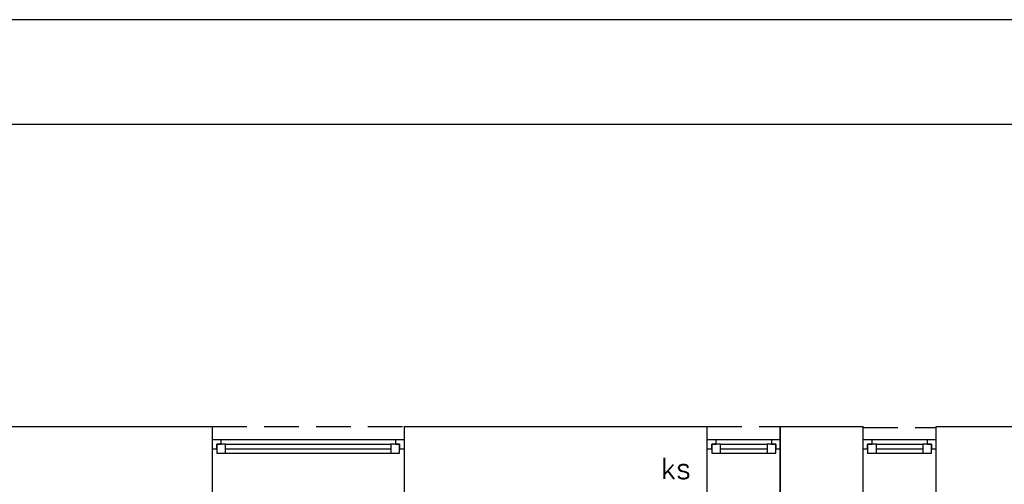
# Model space of a CAD drawing. Header units: millimetres. Extents: x -283 to 124139, y -3891 to 5906.
# Tile 53 of 55: x 736 to 1305, y 3131 to 3400. Entities that reach past the tile are written whole.
import ezdxf

# ---------------------------------------------------------------- set-up
doc = ezdxf.new("R2010")
doc.units = ezdxf.units.MM
doc.header["$LTSCALE"] = 20
doc.header["$MEASUREMENT"] = 0
doc.linetypes.add('DASHEDX2', pattern=[1.5, 1, -0.5])
doc.layers.get('0').update_dxf_attribs({"color": 252, "linetype": 'CONTINUOUS'})
for name, color, linetype in [('I-NAD', 252, 'DASHEDX2'), ('I-OKNA', 252, 'CONTINUOUS'), ('I-SCIANA', 252, 'CONTINUOUS'), ('IS KAN_S_OPIS', 2, 'CONTINUOUS'), ('TABELKA', 252, 'CONTINUOUS')]:
    doc.layers.add(name, color=color, linetype=linetype)
doc.styles.add('TECH', font='simplex.shx')

msp = doc.modelspace()

# ---------------------------------------------------------------- linework, layer by layer
at = {"linetype": 'Continuous', "lineweight": 5}
msp.add_lwpolyline([(-172.18, 1211.19), (2824.04, 1211.19), (2824.04, 3339.26), (-172.18, 3339.26)], close=True, dxfattribs=at)
at = {"layer": 'I-NAD'}
for points in [[(847.66, 3164.69), (958.55, 3164.69)], [(1133.79, 3164.69), (1175.99, 3164.69)], [(1223.83, 3164.02), (1266.03, 3164.02)]]:
    msp.add_lwpolyline(points, dxfattribs=at)
at = {"layer": 'I-OKNA'}
for p, q in [((953.48, 3156.96), (852.81, 3156.96)), ((855.31, 3154.38), (950.9, 3154.38)), ((955.97, 3149.23), (955.97, 3154.38)), ((1170.84, 3156.96), (1138.94, 3156.96)), ((1141.44, 3154.38), (1168.34, 3154.38)), ((1173.41, 3149.23), (1173.41, 3154.38)), ((1260.87, 3156.96), (1228.98, 3156.96)), ((1231.48, 3154.38), (1258.37, 3154.38)), ((1263.45, 3149.23), (1263.45, 3154.38)), ((855.31, 3151.8), (950.9, 3151.8)), ((855.31, 3149.23), (950.9, 3149.23)), ((855.31, 3149.23), (950.9, 3149.23)), ((1141.44, 3151.8), (1168.34, 3151.8)), ((1141.44, 3149.23), (1168.34, 3149.23)), ((1141.44, 3149.23), (1168.34, 3149.23)), ((1231.48, 3151.8), (1258.37, 3151.8)), ((1231.48, 3149.23), (1258.37, 3149.23)), ((1231.48, 3149.23), (1258.37, 3149.23))]:
    msp.add_line(p, q, dxfattribs=at)
for points in [[(850.24, 3154.38), (852.81, 3154.38), (852.81, 3156.96), (847.66, 3156.96)], [(847.66, 3151.8), (850.24, 3151.8), (850.24, 3154.38), (850.24, 3149.23)], [(850.24, 3149.23), (855.31, 3149.23), (855.31, 3154.38), (850.24, 3154.38)], [(955.97, 3154.38), (950.9, 3154.38), (950.9, 3149.23), (955.97, 3149.23)], [(958.55, 3156.96), (953.48, 3156.96), (953.48, 3154.38), (955.97, 3154.38)], [(955.97, 3154.38), (955.97, 3151.8), (958.55, 3151.8)], [(1136.37, 3154.38), (1138.94, 3154.38), (1138.94, 3156.96), (1133.79, 3156.96)], [(1133.79, 3151.8), (1136.37, 3151.8), (1136.37, 3154.38), (1136.37, 3149.23)], [(1136.37, 3149.23), (1141.44, 3149.23), (1141.44, 3154.38), (1136.37, 3154.38)], [(1173.41, 3154.38), (1168.34, 3154.38), (1168.34, 3149.23), (1173.41, 3149.23)], [(1175.99, 3156.96), (1170.84, 3156.96), (1170.84, 3154.38), (1173.41, 3154.38)], [(1173.41, 3154.38), (1173.41, 3151.8), (1175.99, 3151.8)], [(1226.4, 3154.38), (1228.98, 3154.38), (1228.98, 3156.96), (1223.83, 3156.96)], [(1223.83, 3151.8), (1226.4, 3151.8), (1226.4, 3154.38), (1226.4, 3149.23)], [(1226.4, 3149.23), (1231.48, 3149.23), (1231.48, 3154.38), (1226.4, 3154.38)], [(1263.45, 3154.38), (1258.37, 3154.38), (1258.37, 3149.23), (1263.45, 3149.23)], [(1266.03, 3156.96), (1260.87, 3156.96), (1260.87, 3154.38), (1263.45, 3154.38)], [(1263.45, 3154.38), (1263.45, 3151.8), (1266.03, 3151.8)]]:
    msp.add_lwpolyline(points, dxfattribs=at)
at = {"layer": 'I-SCIANA', "linetype": 'Continuous', "lineweight": 25}
for p, q in [((509.18, 3164.69), (840.73, 3164.69)), ((509.18, 3164.69), (847.66, 3164.69)), ((847.66, 3164.69), (847.66, 3118.62)), ((958.55, 3164.69), (1133.79, 3164.69)), ((958.55, 3164.69), (1133.79, 3164.69)), ((958.55, 3164.69), (958.55, 3118.62)), ((958.55, 3164.69), (958.55, 3118.62)), ((1133.79, 3118.62), (1133.79, 3164.69)), ((1175.99, 3164.69), (1223.83, 3164.69)), ((1175.99, 3118.62), (1175.99, 3164.69)), ((1175.99, 3164.69), (1175.99, 3118.62)), ((1223.83, 3118.62), (1223.83, 3164.69)), ((1223.83, 3118.62), (1223.83, 3164.69)), ((1266.03, 3118.62), (1266.03, 3164.69)), ((1266.03, 3118.62), (1266.03, 3164.69))]:
    msp.add_line(p, q, dxfattribs=at)
msp.add_lwpolyline([(1266.03, 3164.69), (1395.17, 3164.69)], dxfattribs=at)
at = {"layer": 'TABELKA'}
for points in [[(-283.07, 3399.78), (-283.07, 1172.3), (2866.9, 1172.3), (2866.9, 3399.78)], [(-283.07, 3399.78), (-283.07, 1172.3), (2866.9, 1172.3), (2866.9, 3399.78)], [(-166.37, 1215.3), (2824.04, 1215.3), (2824.04, 3339.26), (-166.37, 3339.26)]]:
    msp.add_lwpolyline(points, close=True, dxfattribs=at)

# ---------------------------------------------------------------- texts
at = {"layer": 'IS KAN_S_OPIS', "style": 'TECH'}
msp.add_text('ks', height=12, dxfattribs=at).set_placement((1106.86, 3134.47))

doc.saveas('drawing.dxf')
